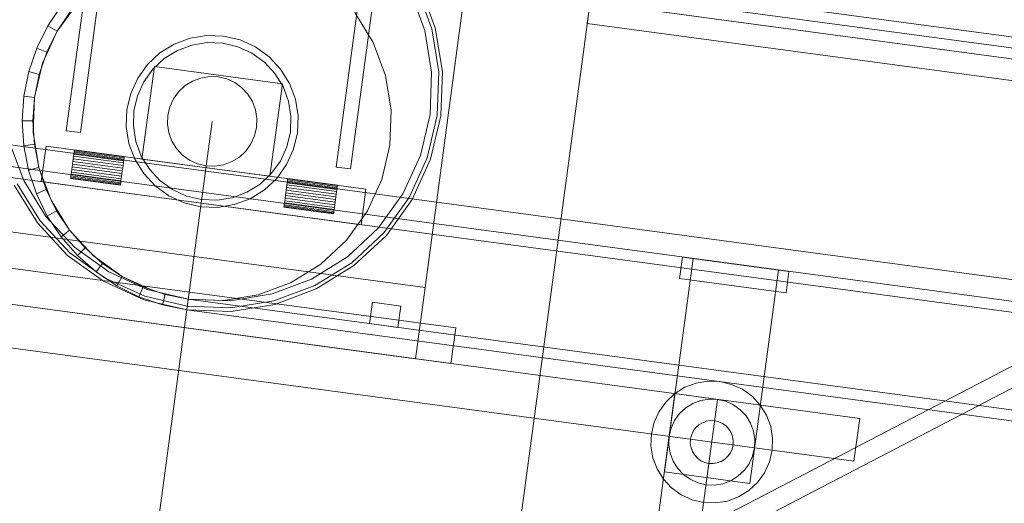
# Model space of a CAD drawing. Header units: millimetres. Extents: x -4738 to 65662, y -68080 to 6847.
# Tile 36 of 256: x -4154 to -3879, y -35136 to -35002. Entities that reach past the tile are written whole.
import ezdxf

# ---------------------------------------------------------------- set-up
doc = ezdxf.new("R2010")
doc.units = ezdxf.units.MM
for name, color, linetype, lineweight in [('COTAS_P', 1, 'Continuous', 0), ('frontal_C09', 7, 'Continuous', 0), ('frontal_C10', 7, 'Continuous', 0)]:
    doc.layers.add(name, color=color, linetype=linetype, lineweight=lineweight)
doc.dimstyles.new('R19_100', dxfattribs={"dimtxt": 250, "dimasz": 150, "dimexe": 150, "dimexo": 80, "dimgap": 100, "dimtad": 1, "dimtih": 1, "dimtoh": 1, "dimdsep": 46, "dimcen": 0.09, "dimadec": 0, "dimazin": 0, "dimtfac": 1, "dimtdec": 4, "dimtofl": 0, "dimtmove": 0, "dimatfit": 3, "dimfxl": 1, "dimtolj": 1, "dimtzin": 0, "dimarcsym": 0})

# ---------------------------------------------------------------- blocks, each defined once
blk = doc.blocks.new('DIM_R30_46')
at = {"layer": 'COTAS_P'}
for p, q in [((-4100, -35030), (-4219.91, -35921.98)), ((140, -35600), (20.09, -36491.98)), ((-4219.91, -35921.98), (-4065.25, -35897.36)), ((20.09, -36491.98), (-4219.91, -35921.98)), ((-4219.91, -35921.98), (-4077.24, -35986.56)), ((20.09, -36491.98), (-122.58, -36427.39)), ((20.09, -36491.98), (-134.57, -36516.59))]:
    blk.add_line(p, q, dxfattribs=at)
blk.add_text('4278.14 P', height=250, rotation=172.3434, dxfattribs=at).set_placement((-2113.24, -36306.08))

msp = doc.modelspace()

# ---------------------------------------------------------------- linework, layer by layer
at = {"layer": 'frontal_C09'}
for p, q in [((-4140.709, -35032.599), (-4131.116, -34961.241)), ((-4127.152, -34961.774), (-4136.745, -35033.132)), ((-4025.987, -34967.302), (-4040.642, -35076.322)), ((-4065.387, -35042.725), (-4055.794, -34971.367)), ((-4051.83, -34971.9), (-4061.423, -35043.258)), ((147.061, -35547.473), (-4092.939, -34977.473)), ((146.662, -35550.446), (-4093.338, -34980.446)), ((87.596, -35539.478), (-4033.473, -34985.467)), ((77.286, -35541.119), (-4023.962, -34989.772)), ((-4037.77, -35003.95), (-4042.089, -34992.379)), ((-4040.67, -35004.718), (-4044.783, -34993.699)), ((-4038.737, -35004.206), (-4042.987, -34992.819)), ((76.886, -35544.093), (-4024.362, -34992.746)), ((-4141.959, -34997.621), (-4145.827, -35003.375)), ((-4137.502, -34996.93), (-4143.233, -35004.882)), ((-4016.88, -35162.254), (-3994.629, -34996.743)), ((-3995.429, -35002.689), (-3994.629, -34996.743)), ((-3520.75, -35060.448), (-3994.629, -34996.743)), ((47.154, -35540.095), (-3994.629, -34996.743)), ((-4143.233, -35004.882), (-4139.584, -34999.454)), ((-4055.096, -35008.008), (-4060.249, -34999.67)), ((-4145.827, -35003.375), (-4148.91, -35009.584)), ((-4143.233, -35004.882), (-4145.827, -35003.375)), ((-3521.55, -35066.395), (-3995.429, -35002.689)), ((46.354, -35546.042), (-3995.429, -35002.689)), ((-4143.233, -35004.882), (-4147.302, -35013.799)), ((-4146.142, -35010.74), (-4143.233, -35004.882)), ((-4101.504, -35006.047), (-4106.148, -35006.801)), ((-4096.802, -35006.214), (-4101.504, -35006.047)), ((-4092.223, -35007.295), (-4096.802, -35006.214)), ((-4038.786, -35016.329), (-4040.67, -35004.718)), ((-4036.79, -35016.203), (-4038.737, -35004.206)), ((-4035.792, -35016.141), (-4037.77, -35003.95)), ((-4110.556, -35008.446), (-4114.558, -35010.92)), ((-4106.148, -35006.801), (-4110.556, -35008.446)), ((-4105.636, -35008.734), (-4109.676, -35010.242)), ((-4101.379, -35008.043), (-4105.636, -35008.734)), ((-4097.069, -35008.196), (-4101.379, -35008.043)), ((-4092.871, -35009.187), (-4097.069, -35008.196)), ((-4087.943, -35009.248), (-4092.223, -35007.295)), ((-4051.669, -35017.191), (-4055.096, -35008.008)), ((-4148.91, -35009.584), (-4151.156, -35016.143)), ((-4146.142, -35010.74), (-4148.91, -35009.584)), ((-4148.261, -35016.927), (-4146.142, -35010.74)), ((-4114.558, -35010.92), (-4118.001, -35014.126)), ((-4109.676, -35010.242), (-4113.345, -35012.51)), ((-4088.948, -35010.978), (-4092.871, -35009.187)), ((-4085.449, -35013.499), (-4088.948, -35010.978)), ((-4084.126, -35011.999), (-4087.943, -35009.248)), ((-4147.302, -35013.799), (-4149.554, -35023.338)), ((-4118.001, -35014.126), (-4120.752, -35017.943)), ((-4113.345, -35012.51), (-4116.501, -35015.449)), ((-4082.51, -35016.655), (-4085.449, -35013.499)), ((-4080.92, -35015.442), (-4084.126, -35011.999)), ((-4151.156, -35016.143), (-4152.527, -35022.939)), ((-4148.261, -35016.927), (-4151.156, -35016.143)), ((-4149.554, -35023.338), (-4148.261, -35016.927)), ((-4119.572, -35040.486), (-4116.107, -35014.718)), ((-4116.501, -35015.449), (-4119.022, -35018.948)), ((-4080.428, -35019.514), (-4116.107, -35014.718)), ((-4080.242, -35020.324), (-4082.51, -35016.655)), ((-4078.446, -35019.444), (-4080.92, -35015.442)), ((-4050.098, -35026.866), (-4051.669, -35017.191)), ((-4039.203, -35028.083), (-4038.786, -35016.329)), ((-4037.22, -35028.35), (-4036.79, -35016.203)), ((-4036.229, -35028.483), (-4035.792, -35016.141)), ((-4120.752, -35017.943), (-4122.705, -35022.223)), ((-4119.022, -35018.948), (-4120.813, -35022.871)), ((-4107.582, -35020.062), (-4109.375, -35021.733)), ((-4105.498, -35018.774), (-4107.582, -35020.062)), ((-4103.202, -35017.917), (-4105.498, -35018.774)), ((-4100.783, -35017.525), (-4103.202, -35017.917)), ((-4098.335, -35017.611), (-4100.783, -35017.525)), ((-4095.95, -35018.174), (-4098.335, -35017.611)), ((-4093.72, -35019.192), (-4095.95, -35018.174)), ((-4091.733, -35020.625), (-4093.72, -35019.192)), ((-4080.428, -35019.514), (-4083.893, -35045.282)), ((-4076.801, -35023.852), (-4078.446, -35019.444)), ((-4122.705, -35022.223), (-4123.786, -35026.802)), ((-4120.813, -35022.871), (-4121.804, -35027.069)), ((-4109.375, -35021.733), (-4110.808, -35023.72)), ((-4090.062, -35022.418), (-4091.733, -35020.625)), ((-4088.774, -35024.502), (-4090.062, -35022.418)), ((-4078.734, -35024.364), (-4080.242, -35020.324)), ((-4152.527, -35022.939), (-4153, -35029.855)), ((-4149.554, -35023.338), (-4152.527, -35022.939)), ((-4150, -35029.863), (-4149.554, -35023.338)), ((-4149.554, -35023.338), (-4149.902, -35033.134)), ((-4110.808, -35023.72), (-4111.826, -35025.95)), ((-4087.917, -35026.798), (-4088.774, -35024.502)), ((-4078.043, -35028.621), (-4078.734, -35024.364)), ((-4076.047, -35028.496), (-4076.801, -35023.852)), ((-4123.786, -35026.802), (-4123.953, -35031.504)), ((-4121.804, -35027.069), (-4121.957, -35031.379)), ((-4112.389, -35028.335), (-4112.475, -35030.783)), ((-4111.826, -35025.95), (-4112.389, -35028.335)), ((-4087.525, -35029.217), (-4087.917, -35026.798)), ((-4050.446, -35036.662), (-4050.098, -35026.866)), ((-4041.905, -35039.531), (-4039.203, -35028.083)), ((-4040.013, -35040.179), (-4037.22, -35028.35)), ((-4150, -35029.863), (-4153, -35029.855)), ((-4153, -35029.855), (-4152.565, -35036.774)), ((-4149.59, -35036.391), (-4150, -35029.863)), ((-4112.475, -35030.783), (-4112.083, -35033.202)), ((-4087.611, -35031.665), (-4087.525, -35029.217)), ((-4078.196, -35032.931), (-4078.043, -35028.621)), ((-4076.214, -35033.198), (-4076.047, -35028.496)), ((-4039.067, -35040.503), (-4036.229, -35028.483)), ((-4149.902, -35033.134), (-4148.331, -35042.809)), ((-4136.745, -35033.132), (-4140.709, -35032.599)), ((-4123.953, -35031.504), (-4123.199, -35036.148)), ((-4121.957, -35031.379), (-4121.266, -35035.636)), ((-4112.083, -35033.202), (-4111.226, -35035.498)), ((-4088.174, -35034.05), (-4087.611, -35031.665)), ((-4079.187, -35037.129), (-4078.196, -35032.931)), ((-4077.295, -35037.777), (-4076.214, -35033.198)), ((207.511, -35623.202), (-4171.241, -35034.549)), ((-4156.665, -35035.46), (-4152.552, -35046.479)), ((-4149.59, -35036.391), (-4152.565, -35036.774)), ((-4148.331, -35042.809), (-4149.59, -35036.391)), ((-4123.199, -35036.148), (-4121.554, -35040.556)), ((-4121.266, -35035.636), (-4119.758, -35039.676)), ((-4111.226, -35035.498), (-4109.938, -35037.582)), ((-4090.625, -35038.267), (-4089.192, -35036.28)), ((-4089.192, -35036.28), (-4088.174, -35034.05)), ((-4152.565, -35036.774), (-4151.231, -35043.577)), ((-4147.663, -35046.799), (-4146.331, -35036.889)), ((-4057.133, -35048.88), (-4146.331, -35036.889)), ((-4138.639, -35039.716), (-4138.558, -35039.116)), ((-4138.558, -35039.116), (-4138.492, -35038.622)), ((-4124.683, -35040.981), (-4138.558, -35039.116)), ((-4138.492, -35038.622), (-4138.443, -35038.256)), ((-4124.617, -35040.488), (-4138.492, -35038.622)), ((-4138.443, -35038.256), (-4138.412, -35038.031)), ((-4124.568, -35040.121), (-4138.443, -35038.256)), ((-4138.412, -35038.031), (-4138.402, -35037.954)), ((-4124.537, -35039.896), (-4138.412, -35038.031)), ((-4124.527, -35039.82), (-4138.402, -35037.954)), ((-4109.938, -35037.582), (-4108.267, -35039.375)), ((-4108.267, -35039.375), (-4106.28, -35040.808)), ((-4092.418, -35039.938), (-4090.625, -35038.267)), ((-4080.978, -35041.052), (-4079.187, -35037.129)), ((-4079.248, -35042.057), (-4077.295, -35037.777)), ((-4052.698, -35046.201), (-4050.446, -35036.662)), ((206.711, -35629.148), (-4172.041, -35040.495)), ((-4138.935, -35041.919), (-4139.039, -35042.692)), ((-4138.935, -35041.919), (-4138.831, -35041.145)), ((-4138.935, -35041.919), (-4125.06, -35043.784)), ((-4138.831, -35041.145), (-4138.731, -35040.402)), ((-4124.956, -35043.011), (-4138.831, -35041.145)), ((-4138.731, -35040.402), (-4138.639, -35039.716)), ((-4124.856, -35042.267), (-4138.731, -35040.402)), ((-4124.764, -35041.582), (-4138.639, -35039.716)), ((-4124.856, -35042.267), (-4124.764, -35041.582)), ((-4124.764, -35041.582), (-4124.683, -35040.981)), ((-4124.683, -35040.981), (-4124.617, -35040.488)), ((-4124.617, -35040.488), (-4124.568, -35040.121)), ((-4124.568, -35040.121), (-4124.537, -35039.896)), ((-4124.537, -35039.896), (-4124.527, -35039.82)), ((-4121.554, -35040.556), (-4119.08, -35044.558)), ((-4119.758, -35039.676), (-4117.49, -35043.345)), ((-4083.893, -35045.282), (-4119.572, -35040.486)), ((-4106.28, -35040.808), (-4104.05, -35041.826)), ((-4104.05, -35041.826), (-4101.665, -35042.389)), ((-4099.217, -35042.475), (-4096.798, -35042.083)), ((-4096.798, -35042.083), (-4094.502, -35041.226)), ((-4094.502, -35041.226), (-4092.418, -35039.938)), ((-4083.499, -35044.551), (-4080.978, -35041.052)), ((-4081.999, -35045.874), (-4079.248, -35042.057)), ((-4046.788, -35050.231), (-4041.905, -35039.531)), ((-4045.059, -35051.236), (-4040.013, -35040.179)), ((-4044.194, -35051.738), (-4039.067, -35040.503)), ((206.311, -35632.121), (-4172.44, -35043.468)), ((-4148.331, -35042.809), (-4151.231, -35043.577)), ((-4151.231, -35043.577), (-4149.021, -35050.148)), ((-4148.331, -35042.809), (-4144.904, -35051.992)), ((-4146.246, -35049.008), (-4148.331, -35042.809)), ((-4139.312, -35044.722), (-4139.378, -35045.215)), ((-4139.231, -35044.121), (-4139.312, -35044.722)), ((-4125.437, -35046.587), (-4139.312, -35044.722)), ((-4139.139, -35043.436), (-4139.231, -35044.121)), ((-4125.356, -35045.986), (-4139.231, -35044.121)), ((-4139.039, -35042.692), (-4139.139, -35043.436)), ((-4125.264, -35045.301), (-4139.139, -35043.436)), ((-4125.164, -35044.557), (-4139.039, -35042.692)), ((-4125.164, -35044.557), (-4125.264, -35045.301)), ((-4125.164, -35044.557), (-4125.06, -35043.784)), ((-4125.06, -35043.784), (-4124.956, -35043.011)), ((-4124.956, -35043.011), (-4124.856, -35042.267)), ((-4119.08, -35044.558), (-4115.874, -35048.001)), ((-4117.49, -35043.345), (-4114.551, -35046.501)), ((-4101.665, -35042.389), (-4099.217, -35042.475)), ((-4086.655, -35047.49), (-4083.499, -35044.551)), ((-4061.423, -35043.258), (-4065.387, -35042.725)), ((-4154.348, -35047.359), (-4147.959, -35057.698)), ((-4152.552, -35046.479), (-4146.368, -35056.485)), ((-4058.466, -35058.791), (-4147.663, -35046.799)), ((-4139.458, -35045.807), (-4139.468, -35045.883)), ((-4125.593, -35047.748), (-4139.468, -35045.883)), ((-4139.427, -35045.581), (-4139.458, -35045.807)), ((-4125.583, -35047.672), (-4139.458, -35045.807)), ((-4139.378, -35045.215), (-4139.427, -35045.581)), ((-4125.552, -35047.447), (-4139.427, -35045.581)), ((-4125.503, -35047.08), (-4139.378, -35045.215)), ((-4125.552, -35047.447), (-4125.583, -35047.672)), ((-4125.503, -35047.08), (-4125.552, -35047.447)), ((-4125.437, -35046.587), (-4125.503, -35047.08)), ((-4125.356, -35045.986), (-4125.437, -35046.587)), ((-4125.264, -35045.301), (-4125.356, -35045.986)), ((-4114.551, -35046.501), (-4111.052, -35049.022)), ((-4090.324, -35049.758), (-4086.655, -35047.49)), ((-4085.442, -35049.08), (-4081.999, -35045.874)), ((-4079.174, -35047.71), (-4079.093, -35047.11)), ((-4079.093, -35047.11), (-4079.027, -35046.617)), ((-4065.218, -35048.975), (-4079.093, -35047.11)), ((-4079.027, -35046.617), (-4078.978, -35046.25)), ((-4065.152, -35048.482), (-4079.027, -35046.617)), ((-4078.978, -35046.25), (-4078.947, -35046.025)), ((-4065.103, -35048.116), (-4078.978, -35046.25)), ((-4078.947, -35046.025), (-4078.937, -35045.949)), ((-4065.072, -35047.89), (-4078.947, -35046.025)), ((-4065.062, -35047.814), (-4078.937, -35045.949)), ((-4056.767, -35055.118), (-4052.698, -35046.201)), ((-4155.247, -35047.799), (-4148.754, -35058.304)), ((-4146.246, -35049.008), (-4149.021, -35050.148)), ((-4149.021, -35050.148), (-4145.972, -35056.374)), ((-4143.369, -35054.882), (-4146.246, -35049.008)), ((-4125.583, -35047.672), (-4125.593, -35047.748)), ((-4115.874, -35048.001), (-4112.057, -35050.752)), ((-4111.052, -35049.022), (-4107.129, -35050.813)), ((-4094.364, -35051.266), (-4090.324, -35049.758)), ((-4089.444, -35051.554), (-4085.442, -35049.08)), ((-4079.47, -35049.913), (-4079.574, -35050.686)), ((-4079.47, -35049.913), (-4079.366, -35049.139)), ((-4079.47, -35049.913), (-4065.595, -35051.778)), ((-4079.366, -35049.139), (-4079.266, -35048.396)), ((-4065.491, -35051.005), (-4079.366, -35049.139)), ((-4079.266, -35048.396), (-4079.174, -35047.71)), ((-4065.391, -35050.261), (-4079.266, -35048.396)), ((-4065.299, -35049.576), (-4079.174, -35047.71)), ((-4065.491, -35051.005), (-4065.391, -35050.261)), ((-4065.391, -35050.261), (-4065.299, -35049.576)), ((-4065.299, -35049.576), (-4065.218, -35048.975)), ((-4065.218, -35048.975), (-4065.152, -35048.482)), ((-4065.152, -35048.482), (-4065.103, -35048.116)), ((-4065.103, -35048.116), (-4065.072, -35047.89)), ((-4065.072, -35047.89), (-4065.062, -35047.814)), ((-4057.133, -35048.88), (-4058.466, -35058.791)), ((-4053.666, -35059.773), (-4046.788, -35050.231)), ((-4144.904, -35051.992), (-4139.751, -35060.33)), ((-4112.057, -35050.752), (-4107.777, -35052.705)), ((-4107.777, -35052.705), (-4103.198, -35053.786)), ((-4107.129, -35050.813), (-4102.931, -35051.804)), ((-4102.931, -35051.804), (-4098.621, -35051.957)), ((-4098.621, -35051.957), (-4094.364, -35051.266)), ((-4093.852, -35053.199), (-4089.444, -35051.554)), ((-4079.847, -35052.716), (-4079.913, -35053.209)), ((-4079.766, -35052.115), (-4079.847, -35052.716)), ((-4065.972, -35054.581), (-4079.847, -35052.716)), ((-4079.674, -35051.43), (-4079.766, -35052.115)), ((-4065.891, -35053.981), (-4079.766, -35052.115)), ((-4079.574, -35050.686), (-4079.674, -35051.43)), ((-4065.799, -35053.295), (-4079.674, -35051.43)), ((-4065.699, -35052.552), (-4079.574, -35050.686)), ((-4065.699, -35052.552), (-4065.799, -35053.295)), ((-4065.699, -35052.552), (-4065.595, -35051.778)), ((-4065.595, -35051.778), (-4065.491, -35051.005)), ((-4052.165, -35061.096), (-4045.059, -35051.236)), ((-4051.415, -35061.757), (-4044.194, -35051.738)), ((-4143.369, -35054.882), (-4145.972, -35056.374)), ((-4139.751, -35060.33), (-4143.369, -35054.882)), ((-4103.198, -35053.786), (-4098.496, -35053.953)), ((-4098.496, -35053.953), (-4093.852, -35053.199)), ((-4079.993, -35053.801), (-4080.003, -35053.877)), ((-4066.128, -35055.742), (-4080.003, -35053.877)), ((-4079.962, -35053.575), (-4079.993, -35053.801)), ((-4066.118, -35055.666), (-4079.993, -35053.801)), ((-4079.913, -35053.209), (-4079.962, -35053.575)), ((-4066.087, -35055.441), (-4079.962, -35053.575)), ((-4066.038, -35055.074), (-4079.913, -35053.209)), ((-4066.118, -35055.666), (-4066.128, -35055.742)), ((-4066.087, -35055.441), (-4066.118, -35055.666)), ((-4066.038, -35055.074), (-4066.087, -35055.441)), ((-4065.972, -35054.581), (-4066.038, -35055.074)), ((-4065.891, -35053.981), (-4065.972, -35054.581)), ((-4065.799, -35053.295), (-4065.891, -35053.981)), ((-4062.498, -35063.07), (-4056.767, -35055.118)), ((-4148.754, -35058.304), (-4140.336, -35067.341)), ((-4147.959, -35057.698), (-4139.674, -35066.591)), ((-4146.368, -35056.485), (-4138.352, -35065.091)), ((-4145.972, -35056.374), (-4142.136, -35062.149)), ((-4040.642, -35076.322), (-4169.483, -35059.001)), ((-4139.751, -35060.33), (-4142.136, -35062.149)), ((-4139.751, -35060.33), (-4133.07, -35067.502)), ((-4135.452, -35065.259), (-4139.751, -35060.33)), ((-4062.272, -35067.79), (-4053.666, -35059.773)), ((-4061.059, -35069.38), (-4052.165, -35061.096)), ((-3919.422, -35112.798), (-4296.034, -35062.168)), ((-4142.136, -35062.149), (-4137.579, -35067.374)), ((-4069.67, -35069.751), (-4062.498, -35063.07)), ((-4060.452, -35070.175), (-4051.415, -35061.757)), ((-4139.674, -35066.591), (-4129.814, -35073.698)), ((-4138.352, -35065.091), (-4128.81, -35071.968)), ((-4135.452, -35065.259), (-4137.579, -35067.374)), ((-4130.546, -35069.584), (-4135.452, -35065.259)), ((-4032.064, -35087.565), (-4180.727, -35067.579)), ((-4140.336, -35067.341), (-4130.317, -35074.562)), ((-4137.579, -35067.374), (-4132.379, -35071.959)), ((-4133.07, -35067.502), (-4125.118, -35073.233)), ((-4130.546, -35069.584), (-4132.379, -35071.959)), ((-4125.118, -35073.233), (-4130.546, -35069.584)), ((-4072.277, -35073.974), (-4062.272, -35067.79)), ((-4071.398, -35075.77), (-4061.059, -35069.38)), ((-3973.889, -35127.673), (-3965.895, -35068.208)), ((-3969.668, -35073.755), (-3968.868, -35067.808)), ((-3939.136, -35071.806), (-3968.868, -35067.808)), ((-3942.109, -35071.406), (-3965.895, -35068.208)), ((-4132.379, -35071.959), (-4126.625, -35075.827)), ((-4128.81, -35071.968), (-4118.109, -35076.852)), ((-4078.008, -35074.904), (-4069.67, -35069.751)), ((-4070.958, -35076.668), (-4060.452, -35070.175)), ((-3942.109, -35071.406), (-3950.103, -35130.871)), ((-3939.136, -35071.806), (-3939.935, -35077.752)), ((-3921.02, -35124.691), (-4297.633, -35074.061)), ((-4130.317, -35074.562), (-4119.081, -35079.69)), ((-4129.814, -35073.698), (-4118.757, -35078.744)), ((-4125.118, -35073.233), (-4126.625, -35075.827)), ((-4125.118, -35073.233), (-4116.201, -35077.302)), ((-4119.26, -35076.142), (-4125.118, -35073.233)), ((-4087.191, -35078.331), (-4078.008, -35074.904)), ((-4083.297, -35078.087), (-4072.277, -35073.974)), ((-3939.935, -35077.752), (-3969.668, -35073.755)), ((-4033.396, -35097.476), (-4182.059, -35077.49)), ((-4126.625, -35075.827), (-4120.416, -35078.91)), ((-4119.26, -35076.142), (-4120.416, -35078.91)), ((-4113.073, -35078.261), (-4119.26, -35076.142)), ((-4118.109, -35076.852), (-4106.662, -35079.554)), ((-4116.201, -35077.302), (-4106.662, -35079.554)), ((-4082.785, -35080.02), (-4071.398, -35075.77)), ((-4082.528, -35080.987), (-4070.958, -35076.668)), ((-4040.642, -35076.322), (-4043.307, -35096.143)), ((-4043.307, -35096.143), (-4172.148, -35078.823)), ((-4120.416, -35078.91), (-4113.857, -35081.156)), ((-4119.081, -35079.69), (-4107.061, -35082.527)), ((-4118.757, -35078.744), (-4106.928, -35081.536)), ((-4113.073, -35078.261), (-4113.857, -35081.156)), ((-4106.662, -35079.554), (-4113.073, -35078.261)), ((-4107.061, -35082.527), (-4106.662, -35079.554)), ((133.338, -35649.554), (-4106.662, -35079.554)), ((-4106.662, -35079.554), (-4096.866, -35079.902)), ((-4106.662, -35079.554), (-4094.907, -35079.971)), ((-4096.866, -35079.902), (-4087.191, -35078.331)), ((-4094.907, -35079.971), (-4083.297, -35078.087)), ((-4094.782, -35081.967), (-4082.785, -35080.02)), ((-4056.116, -35086.349), (-4055.317, -35080.403)), ((-4047.388, -35081.469), (-4055.317, -35080.403)), ((-4113.857, -35081.156), (-4107.061, -35082.527)), ((132.939, -35652.527), (-4107.061, -35082.527)), ((-4107.061, -35082.527), (-4094.719, -35082.965)), ((-4106.928, -35081.536), (-4094.782, -35081.967)), ((-4094.719, -35082.965), (-4082.528, -35080.987)), ((-4047.388, -35081.469), (-4048.188, -35087.415)), ((-4048.188, -35087.415), (-4056.116, -35086.349)), ((-4032.064, -35087.565), (-4033.396, -35097.476)), ((-3961.729, -35102.395), (-3965.019, -35102.929)), ((-3958.399, -35102.513), (-3961.729, -35102.395)), ((-3955.155, -35103.278), (-3958.399, -35102.513)), ((-3968.141, -35104.094), (-3970.976, -35105.846)), ((-3965.019, -35102.929), (-3968.141, -35104.094)), ((-3952.124, -35104.662), (-3955.155, -35103.278)), ((-3949.42, -35106.611), (-3952.124, -35104.662)), ((-3979.219, -35167.317), (-3970.958, -35105.869)), ((-3970.976, -35105.846), (-3973.414, -35108.117)), ((-3959.065, -35107.468), (-3970.958, -35105.869)), ((-3959.065, -35107.468), (-3967.326, -35168.915)), ((-3963.738, -35107.762), (-3965.942, -35108.584)), ((-3961.416, -35107.385), (-3963.738, -35107.762)), ((-3959.065, -35107.468), (-3961.416, -35107.385)), ((-3956.775, -35108.009), (-3959.065, -35107.468)), ((-3954.635, -35108.985), (-3956.775, -35108.009)), ((-3947.149, -35109.049), (-3949.42, -35106.611)), ((-3973.414, -35108.117), (-3975.363, -35110.821)), ((-3967.943, -35109.821), (-3969.664, -35111.424)), ((-3965.942, -35108.584), (-3967.943, -35109.821)), ((-3952.727, -35110.361), (-3954.635, -35108.985)), ((-3951.124, -35112.082), (-3952.727, -35110.361)), ((-3945.396, -35111.884), (-3947.149, -35109.049)), ((-3975.363, -35110.821), (-3976.747, -35113.853)), ((-3971.04, -35113.333), (-3972.016, -35115.473)), ((-3969.664, -35111.424), (-3971.04, -35113.333)), ((-3961.04, -35113.373), (-3962.201, -35113.561)), ((-3959.864, -35113.415), (-3961.04, -35113.373)), ((-3958.72, -35113.685), (-3959.864, -35113.415)), ((-3949.887, -35114.083), (-3951.124, -35112.082)), ((-3944.231, -35115.006), (-3945.396, -35111.884)), ((-3919.422, -35112.798), (-3921.02, -35124.691)), ((-3976.747, -35113.853), (-3977.512, -35117.096)), ((-3972.016, -35115.473), (-3972.557, -35117.762)), ((-3965.164, -35115.393), (-3965.852, -35116.347)), ((-3964.303, -35114.591), (-3965.164, -35115.393)), ((-3963.303, -35113.973), (-3964.303, -35114.591)), ((-3962.201, -35113.561), (-3963.303, -35113.973)), ((-3957.65, -35114.173), (-3958.72, -35113.685)), ((-3956.695, -35114.861), (-3957.65, -35114.173)), ((-3955.894, -35115.722), (-3956.695, -35114.861)), ((-3955.275, -35116.722), (-3955.894, -35115.722)), ((-3949.064, -35116.287), (-3949.887, -35114.083)), ((-3943.697, -35118.296), (-3944.231, -35115.006)), ((-3977.512, -35117.096), (-3977.63, -35120.427)), ((-3972.557, -35117.762), (-3972.64, -35120.113)), ((-3966.61, -35118.562), (-3966.652, -35119.737)), ((-3966.34, -35117.417), (-3966.61, -35118.562)), ((-3965.852, -35116.347), (-3966.34, -35117.417)), ((-3954.864, -35117.824), (-3955.275, -35116.722)), ((-3954.676, -35118.985), (-3954.864, -35117.824)), ((-3954.717, -35120.161), (-3954.676, -35118.985)), ((-3948.687, -35118.609), (-3949.064, -35116.287)), ((-3948.771, -35120.96), (-3948.687, -35118.609)), ((-3943.815, -35121.626), (-3943.697, -35118.296)), ((-3977.63, -35120.427), (-3977.097, -35123.716)), ((-3972.64, -35120.113), (-3972.263, -35122.435)), ((-3966.652, -35119.737), (-3966.464, -35120.898)), ((-3966.464, -35120.898), (-3966.052, -35122)), ((-3955.476, -35122.375), (-3954.988, -35121.305)), ((-3954.988, -35121.305), (-3954.717, -35120.161)), ((-3949.311, -35123.25), (-3948.771, -35120.96)), ((-3944.581, -35124.87), (-3943.815, -35121.626)), ((-3977.097, -35123.716), (-3975.931, -35126.838)), ((-3972.263, -35122.435), (-3971.441, -35124.639)), ((-3966.052, -35122), (-3965.434, -35123.001)), ((-3965.434, -35123.001), (-3964.632, -35123.861)), ((-3964.632, -35123.861), (-3963.678, -35124.549)), ((-3958.025, -35124.75), (-3957.024, -35124.131)), ((-3957.024, -35124.131), (-3956.164, -35123.33)), ((-3956.164, -35123.33), (-3955.476, -35122.375)), ((-3950.288, -35125.39), (-3949.311, -35123.25)), ((-3975.931, -35126.838), (-3974.179, -35129.673)), ((-3971.441, -35124.639), (-3970.204, -35126.64)), ((-3970.204, -35126.64), (-3968.601, -35128.362)), ((-3963.678, -35124.549), (-3962.608, -35125.038)), ((-3962.608, -35125.038), (-3961.463, -35125.308)), ((-3961.463, -35125.308), (-3960.288, -35125.349)), ((-3960.288, -35125.349), (-3959.127, -35125.161)), ((-3959.127, -35125.161), (-3958.025, -35124.75)), ((-3951.663, -35127.298), (-3950.288, -35125.39)), ((-3945.965, -35127.901), (-3944.581, -35124.87)), ((-3974.179, -35129.673), (-3971.908, -35132.112)), ((-3950.103, -35130.871), (-3973.889, -35127.673)), ((-3968.601, -35128.362), (-3966.692, -35129.737)), ((-3966.692, -35129.737), (-3964.552, -35130.714)), ((-3955.386, -35130.138), (-3953.385, -35128.901)), ((-3953.385, -35128.901), (-3951.663, -35127.298)), ((-3947.913, -35130.605), (-3945.965, -35127.901)), ((-3971.908, -35132.112), (-3969.204, -35134.06)), ((-3964.552, -35130.714), (-3962.263, -35131.254)), ((-3962.263, -35131.254), (-3959.912, -35131.338)), ((-3959.912, -35131.338), (-3957.59, -35130.961)), ((-3957.59, -35130.961), (-3955.386, -35130.138)), ((-3950.352, -35132.876), (-3947.913, -35130.605)), ((-3969.204, -35134.06), (-3966.172, -35135.444)), ((-3966.172, -35135.444), (-3962.929, -35136.21)), ((-3956.309, -35135.794), (-3953.187, -35134.629)), ((-3953.187, -35134.629), (-3950.352, -35132.876)), ((-3962.929, -35136.21), (-3959.598, -35136.328)), ((-3959.598, -35136.328), (-3956.309, -35135.794))]:
    msp.add_line(p, q, dxfattribs=at)
at = {"layer": 'frontal_C10'}
for p, q in [((-4098.715, -35213.446), (-3723.437, -35018.463)), ((-3722.97, -35024.343), (-4098.249, -35219.326))]:
    msp.add_line(p, q, dxfattribs=at)

# ---------------------------------------------------------------- dimensions: what is measured, and where the dimension line sits
at = {"layer": 'COTAS_P'}
dim = msp.add_aligned_dim(p1=(140, -35600), p2=(-4100, -35030), distance=900, text='<> P', dimstyle='R19_100', dxfattribs=at)
dim.commit()
dim.dimension.update_dxf_attribs({"geometry": 'DIM_R30_46', "text_midpoint": (-2099.912, -36206.976)})

doc.saveas('drawing.dxf')
